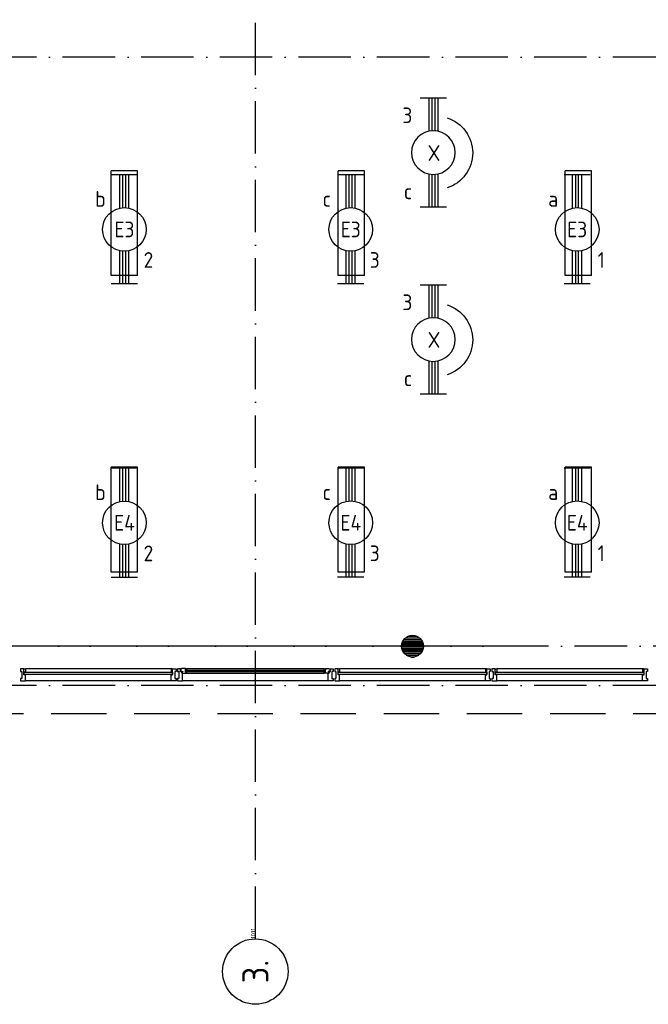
# Model space of a CAD drawing. Header units: millimetres. Extents: x 90707 to 259985, y -1262 to 84291.
# Tile 77 of 85: x 220947 to 228147, y 37953 to 49239. Entities that reach past the tile are written whole.
import ezdxf
from ezdxf.enums import TextEntityAlignment as Align

# ---------------------------------------------------------------- set-up
doc = ezdxf.new("R2010")
doc.units = ezdxf.units.MM
doc.header["$LTSCALE"] = 100
doc.linetypes.add('DASHDOT', pattern=[9, 6, -1.5, 0, -1.5])
doc.linetypes.add('HIDDEN', pattern=[9.525, 6.35, -3.175])
doc.layers.get('0').update_dxf_attribs({"linetype": 'CONTINUOUS'})
for name, color, linetype in [('AL$7----_STRAMIEN', 1, 'DASHDOT'), ('AL21----_BUITENWAND', 4, 'CONTINUOUS'), ('AL28----_KONSTRUKTIE', 3, 'CONTINUOUS'), ('AL31----_BUITENKOZ', 7, 'CONTINUOUS'), ('AL31----_DRAAIRICHTING', 1, 'CONTINUOUS'), ('ALN-----_BLOCKNAAM', 2, 'CONTINUOUS'), ('ALXAA---_GEWBETON', 12, 'CONTINUOUS'), ('ALXOU---_GLAS', 7, 'CONTINUOUS'), ('ARMATUUR', 8, 'CONTINUOUS'), ('EB63101-_ATTRIB', 2, 'CONTINUOUS'), ('EL63101-_LICHT-ARM', 3, 'CONTINUOUS'), ('EL63101-LICHT-ARM', 3, 'CONTINUOUS'), ('EL6441--_DATACOM', 3, 'CONTINUOUS'), ('VOLGNUMMER', 7, 'CONTINUOUS')]:
    doc.layers.add(name, color=color, linetype=linetype)
doc.styles.add('1_8', font='ISO', dxfattribs={"height": 1.8})
doc.styles.add('NORATT', font='isocp.shx')
doc.styles.get("Standard").update_dxf_attribs({"font": 'iso.shx'})
pattern_1 = [(0, (-15972.031, 9775.25), (0, 20), [])]

# ---------------------------------------------------------------- blocks, each defined once
blk = doc.blocks.new('EJ3T20')
at = {"color": 0}
for p, q in [((-6.25, -1.5), (-6.25, 1.5)), ((-6.25, -1.5), (-6.25, 1.5)), ((6.25, -1.5), (6.25, 1.5)), ((6.25, -1.5), (6.25, 1.5)), ((-6.25, 0.52), (-2.44, 0.52)), ((-6.25, 0.52), (-2.44, 0.52)), ((-6.25, 0.17), (-2.49, 0.17)), ((-6.25, 0.17), (-2.49, 0.17)), ((2.44, 0.52), (6.25, 0.52)), ((2.44, 0.52), (6.25, 0.52)), ((2.49, 0.17), (6.25, 0.17)), ((2.49, 0.17), (6.25, 0.17)), ((-6.25, -0.17), (-2.49, -0.17)), ((-6.25, -0.17), (-2.49, -0.17)), ((-6.25, -0.52), (-2.44, -0.52)), ((-6.25, -0.52), (-2.44, -0.52)), ((2.44, -0.52), (6.25, -0.52)), ((2.44, -0.52), (6.25, -0.52)), ((2.49, -0.17), (6.25, -0.17)), ((2.49, -0.17), (6.25, -0.17))]:
    blk.add_line(p, q, dxfattribs=at)
blk.add_circle((0, 0), 2.5, dxfattribs=at)
blk.add_circle((0, 0), 2.5, dxfattribs=at)
at = {"style": 'NORATT', "flags": 9}
blk.add_attdef('GELIJK', text='', height=1.8, dxfattribs=at).set_placement((3.5, 5), align=Align.MIDDLE_CENTER)
at = {"color": 6}
for tag, style, flags, p in [('SCHAK', 'NORATT', 8, (3.5, 2.75)), ('SCHAK', '1_8', 8, (3.5, 2.75)), ('A_CODE', 'NORATT', 8, (0, 0)), ('A_CODE', '1_8', 8, (0, 0)), ('GROEP', 'NORATT', 8, (-3.5, -2.75)), ('GROEP', '1_8', 8, (-3.5, -2.75)), ('KAST', 'NORATT', 9, (3.5, -2.75)), ('KAST', '1_8', 9, (3.5, -2.75))]:
    blk.add_attdef(tag, text='', height=1.8, dxfattribs=dict(at, style=style, flags=flags)).set_placement(p, align=Align.MIDDLE)
blk = doc.blocks.new('PENDEL')
at = {"color": 0}
for p, q in [((-6.25, -1.5), (-6.25, 1.5)), ((6.25, -1.5), (6.25, 1.5)), ((-6.25, 0.52), (-2.44, 0.52)), ((-6.25, 0.18), (-2.49, 0.18)), ((2.44, 0.52), (6.25, 0.52)), ((2.49, 0.18), (6.25, 0.18)), ((-6.25, -0.18), (-2.49, -0.18)), ((-6.25, -0.52), (-2.44, -0.52)), ((2.44, -0.52), (6.25, -0.52)), ((2.49, -0.18), (6.25, -0.18))]:
    blk.add_line(p, q, dxfattribs=at)
blk.add_circle((0, 0), 2.5, dxfattribs=at)
at = {"layer": 'EL63101-_LICHT-ARM'}
blk.add_arc((0.04, -0.3), 4.21, 197.6135, 342.3865, dxfattribs=at)
at = {"color": 6, "style": '1_8'}
for tag, flags, p in [('SCHAK', 8, (3.5, 2.75)), ('A_CODE', 8, (0, 0)), ('GROEP', 8, (-3.5, -2.75)), ('KAST', 9, (3.5, -2.75))]:
    blk.add_attdef(tag, text='', height=1.8, dxfattribs=dict(at, flags=flags)).set_placement(p, align=Align.MIDDLE)
at = {"style": '1_8', "flags": 8}
blk.add_attdef('M_CODE', text='', height=3.6, dxfattribs=at).set_placement((0, 0), align=Align.MIDDLE_CENTER)
blk = doc.blocks.new('1011')
at = {"layer": 'AL$7----_STRAMIEN', "color": 7, "linetype": 'Continuous'}
blk.add_circle((-750, 0), 750, dxfattribs=at)
at = {"layer": 'AL$7----_STRAMIEN', "color": 3, "linetype": 'Continuous'}
blk.add_attdef('STR-NAAM', text='', height=600, rotation=360, dxfattribs=at).set_placement((-750, 0), align=Align.MIDDLE)
at = {"layer": 'ALN-----_BLOCKNAAM', "linetype": 'Continuous'}
blk.add_text('1011', height=100, dxfattribs=at).set_placement((0, 0))
blk = doc.blocks.new('A$Cca306792')
at = {"layer": 'AL31----_DRAAIRICHTING'}
h = blk.add_hatch(dxfattribs=at)
h.set_pattern_fill('GEWPBET', color=8, scale=100, style=0)
h.set_pattern_definition(pattern_1)
edge = h.paths.add_edge_path()
edge.add_arc((134328, 43320), 125, 0, 360)
h = blk.add_hatch(dxfattribs=at)
h.set_pattern_fill('GEWPBET', color=8, scale=100, style=0)
h.set_pattern_definition(pattern_1)
edge = h.paths.add_edge_path()
edge.add_arc((134328, 43320), 125, 0, 360)
at = {"layer": 'AL$7----_STRAMIEN', "color": 1}
blk.add_line((145786, 43320), (110378, 43320), dxfattribs=at)
for points in [[(132528, 39965), (132528, 78659)], [(146222, 50070), (3931, 50070)], [(135522, 43320), (3452, 43320)], [(146222, 42870), (2867, 42870)]]:
    blk.add_lwpolyline(points, dxfattribs=at)
at = {"layer": 'AL21----_BUITENWAND', "color": 8, "linetype": 'HIDDEN'}
blk.add_line((107328, 42550), (139728, 42550), dxfattribs=at)
at = {"layer": 'AL28----_KONSTRUKTIE', "color": 8}
blk.add_circle((134328, 43320), 125, dxfattribs=at)
blk.add_circle((134328, 43320), 125, dxfattribs=at)
at = {"layer": 'AL31----_BUITENKOZ', "color": 8, "linetype": 'Continuous'}
for p, q in [((129876, 43060), (129837, 43060)), ((129837, 43060), (129837, 43054)), ((129837, 43054), (129837, 43040)), ((129837, 43040), (129837, 43040)), ((129837, 43040), (129837, 43030)), ((129837, 43030), (129851, 43030)), ((129851, 43030), (129851, 42950)), ((129876, 42993), (129876, 43060)), ((129876, 43023), (129876, 43055)), ((129876, 43055), (129881, 43055)), ((129893, 43023), (129876, 43023)), ((129881, 43055), (129881, 43060)), ((129881, 43060), (129893, 43060)), ((129893, 43060), (129893, 43023)), ((131575, 43060), (131563, 43060)), ((131563, 43060), (131563, 43023)), ((131563, 43023), (131580, 43023)), ((131575, 43055), (131575, 43060)), ((131580, 43055), (131575, 43055)), ((131580, 43060), (131619, 43060)), ((131580, 42993), (131580, 43060)), ((131580, 43023), (131580, 43055)), ((131619, 43030), (131605, 43030)), ((131605, 43030), (131605, 42950)), ((131619, 43060), (131619, 43054)), ((131619, 43054), (131619, 43040)), ((131619, 43040), (131619, 43040)), ((131619, 43040), (131619, 43030)), ((133476, 43060), (133437, 43060)), ((133437, 43060), (133437, 43054)), ((133437, 43054), (133437, 43040)), ((133437, 43040), (133437, 43040)), ((133437, 43040), (133437, 43030)), ((133437, 43030), (133451, 43030)), ((133451, 43030), (133451, 42950)), ((133476, 42993), (133476, 43060)), ((133476, 43023), (133476, 43055)), ((133476, 43055), (133481, 43055)), ((133493, 43023), (133476, 43023)), ((133481, 43055), (133481, 43060)), ((133481, 43060), (133493, 43060)), ((133493, 43060), (133493, 43023)), ((135175, 43060), (135163, 43060)), ((135163, 43060), (135163, 43023)), ((135163, 43023), (135180, 43023)), ((135175, 43055), (135175, 43060)), ((135180, 43055), (135175, 43055)), ((135180, 43060), (135219, 43060)), ((135180, 42993), (135180, 43060)), ((135180, 43023), (135180, 43055)), ((135219, 43030), (135205, 43030)), ((135205, 43030), (135205, 42950)), ((135219, 43060), (135219, 43054)), ((135219, 43054), (135219, 43040)), ((135219, 43040), (135219, 43040)), ((135219, 43040), (135219, 43030)), ((135276, 43060), (135237, 43060)), ((135237, 43060), (135237, 43054)), ((135237, 43054), (135237, 43040)), ((135237, 43040), (135237, 43040)), ((135237, 43040), (135237, 43030)), ((135237, 43030), (135251, 43030)), ((135251, 43030), (135251, 42950)), ((135276, 42993), (135276, 43060)), ((135276, 43023), (135276, 43055)), ((135276, 43055), (135281, 43055)), ((135293, 43023), (135276, 43023)), ((135281, 43055), (135281, 43060)), ((135281, 43060), (135293, 43060)), ((135293, 43060), (135293, 43023)), ((136975, 43060), (136963, 43060)), ((136963, 43060), (136963, 43023)), ((136963, 43023), (136980, 43023)), ((136975, 43055), (136975, 43060)), ((136980, 43055), (136975, 43055)), ((136980, 43060), (137019, 43060)), ((136980, 42993), (136980, 43060)), ((136980, 43023), (136980, 43055)), ((137019, 43030), (137005, 43030)), ((137005, 43030), (137005, 42950)), ((137019, 43060), (137019, 43054)), ((137019, 43054), (137019, 43040)), ((137019, 43040), (137019, 43040)), ((137019, 43040), (137019, 43030)), ((129851, 42950), (129837, 42950)), ((129837, 42950), (129837, 42941)), ((129837, 42941), (129837, 42941)), ((129837, 42941), (129837, 42927)), ((129837, 42927), (129837, 42921)), ((129837, 42921), (129856, 42921)), ((129856, 42921), (129893, 42921)), ((129893, 42993), (129876, 42993)), ((129893, 42940), (129893, 42993)), ((129893, 42932), (129893, 42940)), ((129893, 42928), (129893, 42932)), ((129893, 42921), (129893, 42928)), ((131563, 42940), (131563, 42993)), ((131563, 42993), (131580, 42993)), ((131563, 42932), (131563, 42940)), ((131563, 42928), (131563, 42932)), ((131563, 42921), (131563, 42928)), ((131600, 42921), (131563, 42921)), ((131619, 42921), (131600, 42921)), ((131605, 42950), (131619, 42950)), ((131619, 42950), (131619, 42940)), ((131619, 42940), (131619, 42940)), ((131619, 42940), (131619, 42927)), ((131619, 42927), (131619, 42921)), ((133451, 42950), (133437, 42950)), ((133437, 42950), (133437, 42941)), ((133437, 42941), (133437, 42941)), ((133437, 42941), (133437, 42927)), ((133437, 42927), (133437, 42921)), ((133437, 42921), (133456, 42921)), ((133456, 42921), (133493, 42921)), ((133493, 42993), (133476, 42993)), ((133493, 42940), (133493, 42993)), ((133493, 42932), (133493, 42940)), ((133493, 42928), (133493, 42932)), ((133493, 42921), (133493, 42928)), ((135163, 42940), (135163, 42993)), ((135163, 42993), (135180, 42993)), ((135163, 42932), (135163, 42940)), ((135163, 42928), (135163, 42932)), ((135163, 42921), (135163, 42928)), ((135200, 42921), (135163, 42921)), ((135219, 42921), (135200, 42921)), ((135205, 42950), (135219, 42950)), ((135219, 42950), (135219, 42940)), ((135219, 42940), (135219, 42940)), ((135219, 42940), (135219, 42927)), ((135219, 42927), (135219, 42921)), ((135251, 42950), (135237, 42950)), ((135237, 42950), (135237, 42941)), ((135237, 42941), (135237, 42941)), ((135237, 42941), (135237, 42927)), ((135237, 42927), (135237, 42921)), ((135237, 42921), (135256, 42921)), ((135256, 42921), (135293, 42921)), ((135293, 42993), (135276, 42993)), ((135293, 42940), (135293, 42993)), ((135293, 42932), (135293, 42940)), ((135293, 42928), (135293, 42932)), ((135293, 42921), (135293, 42928)), ((136963, 42940), (136963, 42993)), ((136963, 42993), (136980, 42993)), ((136963, 42932), (136963, 42940)), ((136963, 42928), (136963, 42932)), ((136963, 42921), (136963, 42928)), ((137000, 42921), (136963, 42921)), ((137019, 42921), (137000, 42921)), ((137005, 42950), (137019, 42950)), ((137019, 42950), (137019, 42940)), ((137019, 42940), (137019, 42940)), ((137019, 42940), (137019, 42927)), ((137019, 42927), (137019, 42921))]:
    blk.add_line(p, q, dxfattribs=at)
at = {"layer": 'AL31----_BUITENKOZ', "color": 8}
for p, q in [((131563, 43060), (129893, 43060)), ((131563, 43060), (129893, 43060)), ((131637, 43060), (131637, 43030)), ((131670, 43060), (131637, 43060)), ((131637, 43030), (131651, 43030)), ((131651, 43030), (131651, 42950)), ((131670, 43024), (131670, 43060)), ((131684, 43024), (131670, 43024)), ((131681, 43058), (131674, 43058)), ((131674, 43058), (131674, 43029)), ((131674, 43029), (131696, 43029)), ((131683, 43063), (131681, 43058)), ((131726, 43063), (131683, 43063)), ((131684, 43009), (131684, 43024)), ((131693, 43009), (131684, 43009)), ((131696, 43024), (131688, 43024)), ((131688, 43024), (131688, 43009)), ((131688, 43009), (131693, 43009)), ((131693, 43009), (131740, 43009)), ((131693, 42921), (131693, 43009)), ((131696, 43029), (131696, 43024)), ((131726, 43022), (131726, 43063)), ((131726, 43060), (131726, 43047)), ((131743, 43060), (131726, 43060)), ((131726, 43047), (131743, 43047)), ((131743, 43022), (131726, 43022)), ((131740, 43063), (133316, 43063)), ((131740, 43009), (131743, 43022)), ((131740, 43009), (133316, 43009)), ((131743, 43047), (131743, 43060)), ((133314, 43047), (133314, 43060)), ((133314, 43060), (133331, 43060)), ((133331, 43047), (133314, 43047)), ((133316, 43009), (133314, 43022)), ((133314, 43022), (133331, 43022)), ((133363, 43009), (133316, 43009)), ((133331, 43022), (133331, 43063)), ((133331, 43063), (133374, 43063)), ((133331, 43060), (133331, 43047)), ((133383, 43029), (133361, 43029)), ((133361, 43029), (133361, 43024)), ((133361, 43024), (133369, 43024)), ((133369, 43009), (133363, 43009)), ((133363, 42921), (133363, 43009)), ((133363, 43009), (133372, 43009)), ((133369, 43024), (133369, 43009)), ((133372, 43009), (133372, 43024)), ((133372, 43024), (133386, 43024)), ((133374, 43063), (133376, 43058)), ((133376, 43058), (133383, 43058)), ((133383, 43058), (133383, 43029)), ((133386, 43024), (133386, 43060)), ((133386, 43060), (133419, 43060)), ((133419, 43030), (133405, 43030)), ((133405, 43030), (133405, 42950)), ((133419, 43060), (133419, 43030)), ((135163, 43060), (133493, 43060)), ((136963, 43060), (135293, 43060)), ((136963, 43060), (135293, 43060)), ((131563, 42921), (129893, 42921)), ((131563, 42921), (129893, 42921)), ((131651, 42950), (131637, 42950)), ((131637, 42950), (131637, 42921)), ((131637, 42921), (131693, 42921)), ((133363, 42921), (131693, 42921)), ((133419, 42921), (133363, 42921)), ((133405, 42950), (133419, 42950)), ((133419, 42950), (133419, 42921)), ((135163, 42921), (133493, 42921)), ((136963, 42921), (135293, 42921)), ((136963, 42921), (135293, 42921))]:
    blk.add_line(p, q, dxfattribs=at)
at = {"layer": 'AL31----_BUITENKOZ', "color": 8, "linetype": 'Continuous'}
for points in [[(131580, 43023), (131580, 43055), (131575, 43055), (131575, 43060), (131563, 43060), (131563, 43023)], [(131580, 43060), (131619, 43060), (131619, 43054), (131619, 43040), (131619, 43040), (131619, 43030), (131605, 43030), (131605, 42950), (131619, 42950), (131619, 42940), (131619, 42940), (131619, 42927), (131619, 42921), (131600, 42921), (131563, 42921), (131563, 42928), (131563, 42932), (131563, 42940), (131563, 42993), (131580, 42993)], [(136980, 43023), (136980, 43055), (136975, 43055), (136975, 43060), (136963, 43060), (136963, 43023)], [(136980, 43060), (137019, 43060), (137019, 43054), (137019, 43040), (137019, 43040), (137019, 43030), (137005, 43030), (137005, 42950), (137019, 42950), (137019, 42940), (137019, 42940), (137019, 42927), (137019, 42921), (137000, 42921), (136963, 42921), (136963, 42928), (136963, 42932), (136963, 42940), (136963, 42993), (136980, 42993)]]:
    blk.add_lwpolyline(points, close=True, dxfattribs=at)
at = {"layer": 'AL31----_BUITENKOZ', "color": 8}
for points in [[(131637, 43060), (131637, 43030), (131651, 43030), (131651, 42950), (131637, 42950), (131637, 42921), (131693, 42921), (131693, 43009), (131684, 43009), (131684, 43024), (131670, 43024), (131670, 43060)], [(131683, 43063), (131681, 43058), (131674, 43058), (131674, 43029), (131696, 43029), (131696, 43024), (131688, 43024), (131688, 43009), (131693, 43009), (131740, 43009), (131743, 43022), (131726, 43022), (131726, 43063)], [(131726, 43060), (131726, 43047), (131743, 43047), (131743, 43060)]]:
    blk.add_lwpolyline(points, close=True, dxfattribs=at)
for points in [[(131740, 43063), (133316, 43063)], [(131740, 43009), (133316, 43009)], [(133363, 42921), (131693, 42921)]]:
    blk.add_lwpolyline(points, dxfattribs=at)
at = {"layer": 'AL31----_DRAAIRICHTING', "color": 8}
for p, q in [((129876, 43060), (129837, 43060)), ((129837, 43060), (129837, 43054)), ((129837, 43054), (129837, 43040)), ((129837, 43040), (129837, 43040)), ((129837, 43040), (129837, 43030)), ((129837, 43030), (129851, 43030)), ((129851, 43030), (129851, 42950)), ((129876, 42993), (129876, 43060)), ((129876, 43023), (129876, 43055)), ((129876, 43055), (129881, 43055)), ((129893, 43023), (129876, 43023)), ((129878, 42995), (129878, 43021)), ((129881, 43055), (129881, 43060)), ((129881, 43060), (129893, 43060)), ((129893, 43060), (129893, 43023)), ((133478, 42995), (133478, 43021)), ((133478, 43021), (135178, 43021)), ((135163, 43060), (133493, 43060)), ((135175, 43060), (135163, 43060)), ((135163, 43060), (135163, 43023)), ((135163, 43023), (135180, 43023)), ((135175, 43055), (135175, 43060)), ((135180, 43055), (135175, 43055)), ((135178, 43021), (135178, 42995)), ((135180, 43060), (135219, 43060)), ((135180, 42993), (135180, 43060)), ((135180, 43023), (135180, 43055)), ((135219, 43030), (135205, 43030)), ((135205, 43030), (135205, 42950)), ((135219, 43060), (135219, 43054)), ((135219, 43054), (135219, 43040)), ((135219, 43040), (135219, 43040)), ((135219, 43040), (135219, 43030)), ((135276, 43060), (135237, 43060)), ((135237, 43060), (135237, 43054)), ((135237, 43054), (135237, 43040)), ((135237, 43040), (135237, 43040)), ((135237, 43040), (135237, 43030)), ((135237, 43030), (135251, 43030)), ((135251, 43030), (135251, 42950)), ((135276, 42993), (135276, 43060)), ((135276, 43023), (135276, 43055)), ((135276, 43055), (135281, 43055)), ((135293, 43023), (135276, 43023)), ((135278, 42995), (135278, 43021)), ((135281, 43055), (135281, 43060)), ((135281, 43060), (135293, 43060)), ((135293, 43060), (135293, 43023)), ((129851, 42950), (129837, 42950)), ((129837, 42950), (129837, 42941)), ((129837, 42941), (129837, 42941)), ((129837, 42941), (129837, 42927)), ((129837, 42927), (129837, 42921)), ((129837, 42921), (129856, 42921)), ((129856, 42921), (129893, 42921)), ((129893, 42993), (129876, 42993)), ((129893, 42940), (129893, 42993)), ((129893, 42932), (129893, 42940)), ((129893, 42928), (129893, 42932)), ((129893, 42921), (129893, 42928)), ((135178, 42995), (133478, 42995)), ((135163, 42921), (133493, 42921)), ((135163, 42940), (135163, 42993)), ((135163, 42993), (135180, 42993)), ((135163, 42932), (135163, 42940)), ((135163, 42928), (135163, 42932)), ((135163, 42921), (135163, 42928)), ((135200, 42921), (135163, 42921)), ((135219, 42921), (135200, 42921)), ((135205, 42950), (135219, 42950)), ((135219, 42950), (135219, 42940)), ((135219, 42940), (135219, 42940)), ((135219, 42940), (135219, 42927)), ((135219, 42927), (135219, 42921)), ((135251, 42950), (135237, 42950)), ((135237, 42950), (135237, 42941)), ((135237, 42941), (135237, 42941)), ((135237, 42941), (135237, 42927)), ((135237, 42927), (135237, 42921)), ((135237, 42921), (135256, 42921)), ((135256, 42921), (135293, 42921)), ((135293, 42993), (135276, 42993)), ((135293, 42940), (135293, 42993)), ((135293, 42932), (135293, 42940)), ((135293, 42928), (135293, 42932)), ((135293, 42921), (135293, 42928))]:
    blk.add_line(p, q, dxfattribs=at)
for points in [[(133374, 43063), (133376, 43058), (133383, 43058), (133383, 43029), (133361, 43029), (133361, 43024), (133369, 43024), (133369, 43009), (133363, 43009), (133316, 43009), (133314, 43022), (133331, 43022), (133331, 43063)], [(133331, 43060), (133331, 43047), (133314, 43047), (133314, 43060)], [(133419, 43060), (133419, 43030), (133405, 43030), (133405, 42950), (133419, 42950), (133419, 42921), (133363, 42921), (133363, 43009), (133372, 43009), (133372, 43024), (133386, 43024), (133386, 43060)], [(133476, 43060), (133437, 43060), (133437, 43054), (133437, 43040), (133437, 43040), (133437, 43030), (133451, 43030), (133451, 42950), (133437, 42950), (133437, 42941), (133437, 42941), (133437, 42927), (133437, 42921), (133456, 42921), (133493, 42921), (133493, 42928), (133493, 42932), (133493, 42940), (133493, 42993), (133476, 42993)], [(133476, 43023), (133476, 43055), (133481, 43055), (133481, 43060), (133493, 43060), (133493, 43023)]]:
    blk.add_lwpolyline(points, close=True, dxfattribs=at)
blk.add_circle((134328, 43320), 125, dxfattribs=at)
blk.add_circle((134328, 43320), 125, dxfattribs=at)
at = {"layer": 'ALXAA---_GEWBETON', "color": 8}
for p, q in [((134209, 43355), (134448, 43355)), ((134209, 43355), (134448, 43355)), ((134216, 43375), (134440, 43375)), ((134216, 43375), (134440, 43375)), ((134229, 43395), (134428, 43395)), ((134229, 43395), (134428, 43395)), ((134248, 43415), (134409, 43415)), ((134248, 43415), (134409, 43415)), ((134281, 43435), (134376, 43435)), ((134281, 43435), (134376, 43435)), ((134203, 43315), (134453, 43315)), ((134203, 43315), (134453, 43315)), ((134204, 43335), (134452, 43335)), ((134204, 43335), (134452, 43335)), ((134206, 43295), (134451, 43295)), ((134206, 43295), (134451, 43295)), ((134211, 43275), (134445, 43275)), ((134211, 43275), (134445, 43275)), ((134221, 43255), (134436, 43255)), ((134221, 43255), (134436, 43255)), ((134236, 43235), (134421, 43235)), ((134236, 43235), (134421, 43235)), ((134259, 43215), (134397, 43215)), ((134259, 43215), (134397, 43215)), ((134315, 43195), (134342, 43195)), ((134315, 43195), (134342, 43195))]:
    blk.add_line(p, q, dxfattribs=at)
at = {"layer": 'ALXOU---_GLAS', "color": 8}
for p, q in [((129878, 42995), (129878, 43021)), ((129878, 43021), (131578, 43021)), ((129878, 43021), (131578, 43021)), ((131578, 43021), (131578, 42995)), ((131578, 43021), (131578, 42995)), ((131728, 43024), (131728, 43045)), ((131728, 43045), (133329, 43045)), ((133329, 43024), (131728, 43024)), ((133329, 43045), (133329, 43024)), ((133478, 42995), (133478, 43021)), ((133478, 43021), (135178, 43021)), ((135178, 43021), (135178, 42995)), ((135278, 42995), (135278, 43021)), ((135278, 43021), (136978, 43021)), ((135278, 43021), (136978, 43021)), ((136978, 43021), (136978, 42995)), ((136978, 43021), (136978, 42995)), ((131578, 42995), (129878, 42995)), ((131578, 42995), (129878, 42995)), ((135178, 42995), (133478, 42995)), ((136978, 42995), (135278, 42995)), ((136978, 42995), (135278, 42995))]:
    blk.add_line(p, q, dxfattribs=at)
blk.add_lwpolyline([(131728, 43024), (131728, 43045), (133329, 43045), (133329, 43024)], close=True, dxfattribs=at)
at = {"layer": 'ARMATUUR', "color": 8}
for points in [[(131178, 48770), (130878, 48770)], [(130878, 47570), (130878, 48770)], [(131178, 47570), (131178, 48770)], [(133778, 48770), (133478, 48770)], [(133478, 47570), (133478, 48770)], [(133778, 47570), (133778, 48770)], [(136378, 48770), (136078, 48770)], [(136078, 47570), (136078, 48770)], [(136378, 47570), (136378, 48770)], [(131178, 47570), (130878, 47570)], [(133778, 47570), (133478, 47570)], [(136378, 47570), (136078, 47570)], [(131178, 45370), (130878, 45370)], [(130878, 44170), (130878, 45370)], [(131178, 44170), (131178, 45370)], [(133778, 45370), (133478, 45370)], [(133478, 44170), (133478, 45370)], [(133778, 44170), (133778, 45370)], [(136378, 45370), (136078, 45370)], [(136078, 44170), (136078, 45370)], [(136378, 44170), (136378, 45370)], [(131178, 44170), (130878, 44170)], [(133778, 44170), (133478, 44170)], [(136378, 44170), (136078, 44170)]]:
    blk.add_lwpolyline(points, dxfattribs=at)
at = {"layer": 'AL$7----_STRAMIEN', "xscale": 0.5, "yscale": 0.5, "zscale": 0.5, "rotation": 90}
blk.add_blockref('1011', (132528, 39965), dxfattribs=at).add_auto_attribs({'STR-NAAM': '3.'})
at = {"layer": 'VOLGNUMMER', "color": 252, "linetype": 'ByBlock'}
for tag, p in [('0.28', (16187, 74214)), ('0.16', (78893, 73105)), ('0.17', (62961, 72994)), ('0.29', (35887, 72529)), ('0.18', (53124, 64542)), ('0.701', (85482, 63517)), ('0.30', (29366, 63128)), ('0.32', (36092, 63166)), ('0.12', (90689, 63024)), ('0.29A', (33165, 62745)), ('0.30', (38191, 61494)), ('0.19', (61479, 61433)), ('0.27', (17657, 61363)), ('0.14', (89762, 60088)), ('0.33', (45869, 59450)), ('0.15', (73454, 57402)), ('0.25', (28058, 57013)), ('0.801', (112714, 57073)), ('0.18A', (61029, 56759)), ('0.26A', (36299, 54851)), ('0.20', (60895, 53506)), ('0.800', (90980, 50804)), ('0.25A', (73288, 48435)), ('0.21', (58702, 48178)), ('0.300', (94483, 48257)), ('0.24', (35041, 47783)), ('0.102', (87631, 47613)), ('0.203', (95795, 46197)), ('0.26', (18559, 46119)), ('0.802', (68387, 42721)), ('0.204', (95497, 42149)), ('0.07B', (66790, 38909)), ('0.702', (95327, 36513))]:
    blk.add_attdef(tag, text='', height=250, dxfattribs=at).set_placement(p, align=Align.MIDDLE_CENTER)
at = {"layer": 'VOLGNUMMER', "color": 8, "linetype": 'ByBlock'}
blk.add_attdef('0.600', text='', height=250, dxfattribs=at).set_placement((96800, 48300), align=Align.MIDDLE_CENTER)

msp = doc.modelspace()

# ---------------------------------------------------------------- block references
at = {"layer": 'EL63101-_LICHT-ARM'}
ref = msp.add_blockref('EJ3T20', (222146, 46835, 3500), dxfattribs=dict(at, xscale=100, yscale=100, zscale=100, rotation=90))
ref.add_attrib('A_CODE', 'E3', dxfattribs={"layer": 'EB63101-_ATTRIB', "color": 1, "height": 180, "style": '1_8', "flags": 8}).set_placement((222146, 46835, 3500), align=Align.MIDDLE)
ref.add_attrib('GROEP', '2', dxfattribs={"layer": 'EB63101-_ATTRIB', "color": 1, "height": 180, "style": '1_8', "flags": 8}).set_placement((222421, 46485, 3500), align=Align.MIDDLE)
ref.add_attrib('SCHAK', 'b', dxfattribs={"layer": 'EB63101-_ATTRIB', "color": 1, "height": 180, "style": '1_8', "flags": 8}).set_placement((221871, 47185, 3500), align=Align.MIDDLE)
ref = msp.add_blockref('EJ3T20', (224738, 46835, 3500), dxfattribs=dict(at, xscale=100, yscale=100, zscale=100, rotation=90))
ref.add_attrib('A_CODE', 'E3', dxfattribs={"layer": 'EB63101-_ATTRIB', "color": 1, "height": 180, "style": '1_8', "flags": 8}).set_placement((224738, 46835, 3500), align=Align.MIDDLE)
ref.add_attrib('GROEP', '3', dxfattribs={"layer": 'EB63101-_ATTRIB', "color": 1, "height": 180, "style": '1_8', "flags": 8}).set_placement((225013, 46485, 3500), align=Align.MIDDLE)
ref.add_attrib('SCHAK', 'c', dxfattribs={"layer": 'EB63101-_ATTRIB', "color": 1, "height": 180, "style": '1_8', "flags": 8}).set_placement((224463, 47185, 3500), align=Align.MIDDLE)
ref = msp.add_blockref('EJ3T20', (227332, 46835, 3500), dxfattribs=dict(at, xscale=100, yscale=100, zscale=100, rotation=90))
ref.add_attrib('A_CODE', 'E3', dxfattribs={"layer": 'EB63101-_ATTRIB', "color": 1, "height": 180, "style": '1_8', "flags": 8}).set_placement((227332, 46835, 3500), align=Align.MIDDLE)
ref.add_attrib('GROEP', '1', dxfattribs={"layer": 'EB63101-_ATTRIB', "color": 1, "height": 180, "style": '1_8', "flags": 8}).set_placement((227607, 46485, 3500), align=Align.MIDDLE)
ref.add_attrib('SCHAK', 'a', dxfattribs={"layer": 'EB63101-_ATTRIB', "color": 1, "height": 180, "style": '1_8', "flags": 8}).set_placement((227057, 47185, 3500), align=Align.MIDDLE)
ref = msp.add_blockref('EJ3T20', (222146, 43472, 3500), dxfattribs=dict(at, xscale=100, yscale=100, zscale=100, rotation=90))
ref.add_attrib('A_CODE', 'E4', dxfattribs={"layer": 'EB63101-_ATTRIB', "color": 1, "height": 180, "style": '1_8', "flags": 8}).set_placement((222146, 43472, 3500), align=Align.MIDDLE)
ref.add_attrib('GROEP', '2', dxfattribs={"layer": 'EB63101-_ATTRIB', "color": 1, "height": 180, "style": '1_8', "flags": 8}).set_placement((222421, 43122, 3500), align=Align.MIDDLE)
ref.add_attrib('SCHAK', 'b', dxfattribs={"layer": 'EB63101-_ATTRIB', "color": 1, "height": 180, "style": '1_8', "flags": 8}).set_placement((221871, 43822, 3500), align=Align.MIDDLE)
ref = msp.add_blockref('EJ3T20', (224738, 43473, 3500), dxfattribs=dict(at, xscale=100, yscale=100, zscale=100, rotation=90))
ref.add_attrib('A_CODE', 'E4', dxfattribs={"layer": 'EB63101-_ATTRIB', "color": 1, "height": 180, "style": '1_8', "flags": 8}).set_placement((224738, 43473, 3500), align=Align.MIDDLE)
ref.add_attrib('GROEP', '3', dxfattribs={"layer": 'EB63101-_ATTRIB', "color": 1, "height": 180, "style": '1_8', "flags": 8}).set_placement((225013, 43123, 3500), align=Align.MIDDLE)
ref.add_attrib('SCHAK', 'c', dxfattribs={"layer": 'EB63101-_ATTRIB', "color": 1, "height": 180, "style": '1_8', "flags": 8}).set_placement((224463, 43823, 3500), align=Align.MIDDLE)
ref = msp.add_blockref('EJ3T20', (227332, 43473, 3500), dxfattribs=dict(at, xscale=100, yscale=100, zscale=100, rotation=90))
ref.add_attrib('A_CODE', 'E4', dxfattribs={"layer": 'EB63101-_ATTRIB', "color": 1, "height": 180, "style": '1_8', "flags": 8}).set_placement((227332, 43473, 3500), align=Align.MIDDLE)
ref.add_attrib('GROEP', '1', dxfattribs={"layer": 'EB63101-_ATTRIB', "color": 1, "height": 180, "style": '1_8', "flags": 8}).set_placement((227607, 43123, 3500), align=Align.MIDDLE)
ref.add_attrib('SCHAK', 'a', dxfattribs={"layer": 'EB63101-_ATTRIB', "color": 1, "height": 180, "style": '1_8', "flags": 8}).set_placement((227057, 43823, 3500), align=Align.MIDDLE)
at = {"layer": 'EL63101-LICHT-ARM'}
ref = msp.add_blockref('PENDEL', (225684, 47716), dxfattribs=dict(at, xscale=-100, yscale=100, zscale=100, rotation=90))
ref.add_attrib('SCHAK', 'c', dxfattribs={"layer": 'EB63101-_ATTRIB', "color": 1, "height": 180, "style": 'NORATT', "flags": 8}).set_placement((225394, 47271), align=Align.MIDDLE)
ref.add_attrib('GROEP', '3', dxfattribs={"layer": 'EB63101-_ATTRIB', "color": 1, "height": 180, "style": 'NORATT', "flags": 8}).set_placement((225387, 48143), align=Align.MIDDLE)
ref.add_attrib('A_CODE', 'X', dxfattribs={"layer": 'EB63101-_ATTRIB', "color": 1, "height": 180, "style": 'NORATT', "flags": 8}).set_placement((225692, 47711), align=Align.MIDDLE)
ref = msp.add_blockref('PENDEL', (225684, 45573), dxfattribs=dict(at, xscale=-100, yscale=100, zscale=100, rotation=90))
ref.add_attrib('SCHAK', 'c', dxfattribs={"layer": 'EB63101-_ATTRIB', "color": 1, "height": 180, "style": 'NORATT', "flags": 8}).set_placement((225394, 45128), align=Align.MIDDLE)
ref.add_attrib('GROEP', '3', dxfattribs={"layer": 'EB63101-_ATTRIB', "color": 1, "height": 180, "style": 'NORATT', "flags": 8}).set_placement((225387, 46000), align=Align.MIDDLE)
ref.add_attrib('A_CODE', 'X', dxfattribs={"layer": 'EB63101-_ATTRIB', "color": 1, "height": 180, "style": 'NORATT', "flags": 8}).set_placement((225692, 45569), align=Align.MIDDLE)
at = {"layer": 'EL6441--_DATACOM'}
msp.add_blockref('A$Cca306792', (91118, -1262), dxfattribs=at)

doc.saveas('drawing.dxf')
